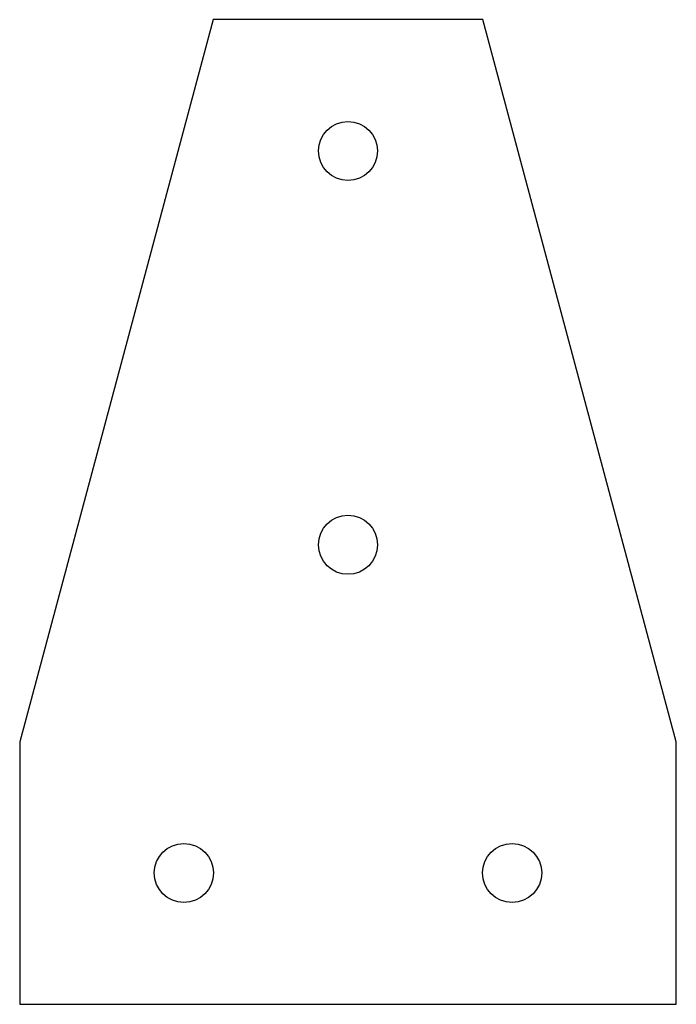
# Model space of a CAD drawing. Header units: millimetres. Extents: x 15 to 115, y 22 to 172.
import ezdxf

# ---------------------------------------------------------------- set-up
doc = ezdxf.new("R2010")
doc.units = ezdxf.units.MM

msp = doc.modelspace()

# ---------------------------------------------------------------- linework, layer by layer
at = {"color": 7, "linetype": 'Continuous', "lineweight": 25}
for p, q in [((44.36, 172.06), (14.88, 62.06)), ((85.41, 172.06), (44.36, 172.06)), ((114.88, 62.06), (85.41, 172.06)), ((14.88, 62.06), (14.88, 22.06)), ((114.88, 22.06), (114.88, 62.06)), ((14.88, 22.06), (114.88, 22.06))]:
    msp.add_line(p, q, dxfattribs=at)
for centre in [(64.88, 152.06), (64.88, 92.06), (39.88, 42.06), (89.88, 42.06)]:
    msp.add_circle(centre, 4.5, dxfattribs=at)

doc.saveas('drawing.dxf')
